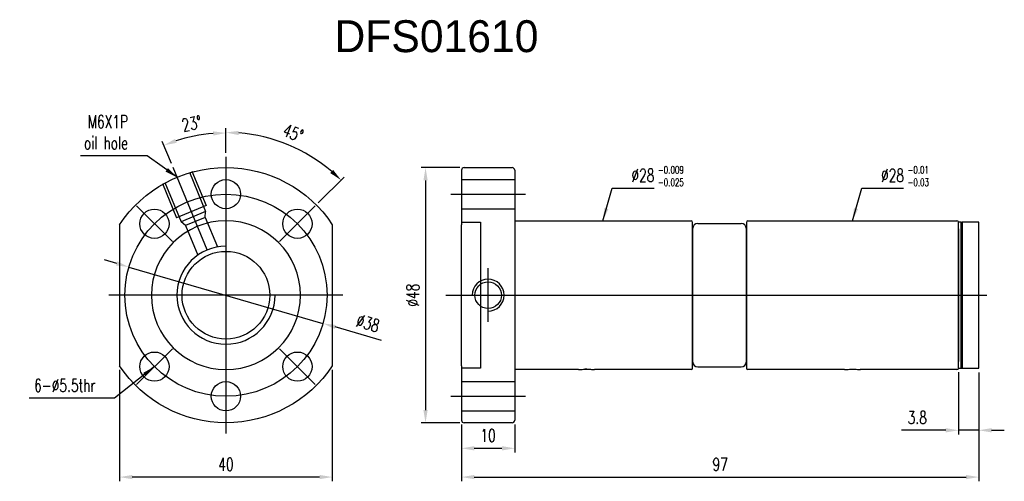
# Model space of a CAD drawing. Header units: inches. Extents: x 16 to 1264, y 65 to 745.
import ezdxf

# ---------------------------------------------------------------- set-up
doc = ezdxf.new("R2010")
doc.units = ezdxf.units.IN
doc.header["$LTSCALE"] = 1.5
doc.header["$MEASUREMENT"] = 0
doc.layers.add('DIM', color=4, linetype='Continuous')
doc.styles.add('DIM-7', font='SIMPLEX.shx', dxfattribs={"width": 0.7, "bigfont": 'chineset.shx'})
doc.dimstyles.new('CNS', dxfattribs={"dimscale": 0.7, "dimtxt": 3, "dimasz": 3, "dimexe": 1, "dimexo": 1, "dimgap": 1.5, "dimtad": 1, "dimdsep": 46, "dimtxsty": 'DIM-7', "dimcen": 0.09, "dimclrd": 4, "dimclre": 4, "dimclrt": 4, "dimadec": 0, "dimazin": 2, "dimtfac": 1, "dimtmove": 0, "dimatfit": 3, "dimfxl": 1, "dimtvp": 0.971429, "dimtolj": 1, "dimarcsym": 0})

# ---------------------------------------------------------------- blocks, each defined once
blk = doc.blocks.new('*D3')
at = {"layer": 'DEFPOINTS', "color": 0, "transparency": 16777216}
for p in [(35.15, 86.79), (75.15, 86.79), (35.15, 65.85)]:
    blk.add_point(p, dxfattribs=at)
at = {"layer": 'DIM', "color": 7, "lineweight": -2, "transparency": 16777216}
for p, q in [((35.15, 85.99), (35.15, 65.05)), ((75.15, 85.99), (75.15, 65.05)), ((72.75, 65.85), (37.55, 65.85))]:
    blk.add_line(p, q, dxfattribs=at)
at = {"layer": 'DIM', "color": 7, "transparency": 16777216}
for points in [[(37.55, 66.25), (37.55, 65.45), (35.15, 65.85)], [(72.75, 66.25), (72.75, 65.45), (75.15, 65.85)]]:
    blk.add_solid(points, dxfattribs=at)
at = {"layer": 'DIM', "color": 7, "transparency": 16777216, "insert": (55.15, 68.25), "char_height": 2.4, "attachment_point": 5, "style": 'DIM-7'}
blk.add_mtext('\\A1;40', dxfattribs=at)
blk = doc.blocks.new('*D4')
at = {"layer": 'DEFPOINTS', "color": 0, "transparency": 16777216}
for p in [(51.17, 130.31), (55.15, 126.06), (45.2, 124.08), (51.62, 108.58), (55.15, 74.06)]:
    blk.add_point(p, dxfattribs=at)
at = {"layer": 'DIM', "color": 7, "lineweight": -2, "transparency": 16777216}
for p, q in [((55.15, 126.86), (55.15, 131.37)), ((44.9, 124.82), (43.17, 128.99))]:
    blk.add_line(p, q, dxfattribs=at)
blk.add_arc((55.15, 100.06), 30.52, 94.5072, 107.9928, dxfattribs=at)
at = {"layer": 'DIM', "color": 7, "transparency": 16777216}
for points in [[(52.74, 130.88), (52.77, 130.08), (55.15, 130.57)], [(45.87, 128.71), (45.59, 129.46), (43.48, 128.25)]]:
    blk.add_solid(points, dxfattribs=at)
at = {"layer": 'DIM', "color": 7, "transparency": 16777216, "insert": (48.73, 132.34), "char_height": 2.4, "attachment_point": 5, "rotation": 11.25, "style": 'DIM-7'}
blk.add_mtext('\\A1;23°', dxfattribs=at)
blk = doc.blocks.new('*D5')
at = {"layer": 'DEFPOINTS', "color": 0, "transparency": 16777216}
for p in [(55.15, 126.06), (70.46, 126.56), (71.95, 116.85), (65.23, 110.13), (55.15, 74.06)]:
    blk.add_point(p, dxfattribs=at)
at = {"layer": 'DIM', "color": 7, "lineweight": -2, "transparency": 16777216}
for p, q in [((55.15, 126.86), (55.15, 131.46)), ((72.51, 117.42), (77.36, 122.27))]:
    blk.add_line(p, q, dxfattribs=at)
blk.add_arc((55.15, 100.06), 30.61, 49.4938, 85.5062, dxfattribs=at)
at = {"layer": 'DIM', "color": 7, "transparency": 16777216}
for points in [[(57.54, 130.17), (57.57, 130.97), (55.15, 130.66)], [(75.31, 123.62), (74.76, 123.04), (76.8, 121.7)]]:
    blk.add_solid(points, dxfattribs=at)
at = {"layer": 'DIM', "color": 7, "transparency": 16777216, "insert": (67.79, 130.55), "char_height": 2.4, "attachment_point": 5, "rotation": 337.5, "style": 'DIM-7'}
blk.add_mtext('\\A1;45°', dxfattribs=at)
blk = doc.blocks.new('*D6')
at = {"layer": 'DEFPOINTS', "color": 0, "transparency": 16777216}
for p in [(99.44, 76.56), (109.44, 76.56), (109.44, 71.26)]:
    blk.add_point(p, dxfattribs=at)
at = {"layer": 'DIM', "color": 7, "lineweight": -2, "transparency": 16777216}
for p, q in [((99.44, 75.76), (99.44, 70.46)), ((109.44, 75.76), (109.44, 70.46)), ((101.84, 71.26), (107.04, 71.26))]:
    blk.add_line(p, q, dxfattribs=at)
at = {"layer": 'DIM', "color": 7, "transparency": 16777216}
for points in [[(101.84, 71.66), (101.84, 70.86), (99.44, 71.26)], [(107.04, 71.66), (107.04, 70.86), (109.44, 71.26)]]:
    blk.add_solid(points, dxfattribs=at)
at = {"layer": 'DIM', "color": 7, "transparency": 16777216, "insert": (104.44, 73.66), "char_height": 2.4, "attachment_point": 5, "style": 'DIM-7'}
blk.add_mtext('\\A1;10', dxfattribs=at)
blk = doc.blocks.new('*D7')
at = {"layer": 'DEFPOINTS', "color": 0, "transparency": 16777216}
for p in [(196.69, 86.31), (99.44, 76.56), (196.69, 65.85)]:
    blk.add_point(p, dxfattribs=at)
at = {"layer": 'DIM', "color": 7, "lineweight": -2, "transparency": 16777216}
for p, q in [((196.69, 85.51), (196.69, 65.05)), ((99.44, 75.76), (99.44, 65.05)), ((101.84, 65.85), (194.29, 65.85))]:
    blk.add_line(p, q, dxfattribs=at)
at = {"layer": 'DIM', "color": 7, "transparency": 16777216}
for points in [[(101.84, 66.25), (101.84, 65.45), (99.44, 65.85)], [(194.29, 66.25), (194.29, 65.45), (196.69, 65.85)]]:
    blk.add_solid(points, dxfattribs=at)
at = {"layer": 'DIM', "color": 7, "transparency": 16777216, "insert": (148.07, 68.25), "char_height": 2.4, "attachment_point": 5, "style": 'DIM-7'}
blk.add_mtext('\\A1;97', dxfattribs=at)
blk = doc.blocks.new('*D8')
at = {"layer": 'DEFPOINTS', "color": 0, "transparency": 16777216}
for p in [(192.89, 86.36), (196.69, 86.31), (192.89, 74.65)]:
    blk.add_point(p, dxfattribs=at)
at = {"layer": 'DIM', "color": 7, "lineweight": -2, "transparency": 16777216}
for p, q in [((192.89, 85.56), (192.89, 73.85)), ((196.69, 85.51), (196.69, 73.85)), ((190.49, 74.65), (182.17, 74.65)), ((196.69, 74.65), (192.89, 74.65)), ((199.09, 74.65), (201.49, 74.65))]:
    blk.add_line(p, q, dxfattribs=at)
at = {"layer": 'DIM', "color": 7, "transparency": 16777216}
for points in [[(190.49, 75.05), (190.49, 74.25), (192.89, 74.65)], [(199.09, 75.05), (199.09, 74.25), (196.69, 74.65)]]:
    blk.add_solid(points, dxfattribs=at)
at = {"layer": 'DIM', "color": 7, "transparency": 16777216, "insert": (185.13, 77.05), "char_height": 2.4, "attachment_point": 5, "style": 'DIM-7'}
blk.add_mtext('\\A1;3.8', dxfattribs=at)
blk = doc.blocks.new('*D9')
at = {"layer": 'DEFPOINTS', "color": 0, "transparency": 16777216}
for p in [(99.94, 124.06), (92.68, 76.06), (99.94, 76.06)]:
    blk.add_point(p, dxfattribs=at)
at = {"layer": 'DIM', "color": 7, "lineweight": -2, "transparency": 16777216}
for p, q in [((99.14, 124.06), (91.88, 124.06)), ((92.68, 121.66), (92.68, 78.46)), ((99.14, 76.06), (91.88, 76.06))]:
    blk.add_line(p, q, dxfattribs=at)
at = {"layer": 'DIM', "color": 7, "transparency": 16777216}
for points in [[(92.28, 121.66), (93.08, 121.66), (92.68, 124.06)], [(92.28, 78.46), (93.08, 78.46), (92.68, 76.06)]]:
    blk.add_solid(points, dxfattribs=at)
at = {"layer": 'DIM', "color": 7, "transparency": 16777216, "insert": (90.28, 100.06), "char_height": 2.4, "attachment_point": 5, "rotation": 90, "style": 'DIM-7'}
blk.add_mtext('\\A1;%%C48', dxfattribs=at)
blk = doc.blocks.new('*D10')
at = {"layer": 'DEFPOINTS', "color": 0, "transparency": 16777216}
for p in [(36.91, 105.36), (73.4, 94.75)]:
    blk.add_point(p, dxfattribs=at)
at = {"layer": 'DIM', "color": 7, "lineweight": -2, "transparency": 16777216}
for p, q in [((34.61, 106.03), (32.3, 106.7)), ((36.91, 105.36), (73.4, 94.75)), ((84.38, 91.56), (75.7, 94.08))]:
    blk.add_line(p, q, dxfattribs=at)
at = {"layer": 'DIM', "color": 7, "transparency": 16777216}
for points in [[(34.72, 106.42), (34.49, 105.65), (36.91, 105.36)], [(75.81, 94.46), (75.59, 93.7), (73.4, 94.75)]]:
    blk.add_solid(points, dxfattribs=at)
at = {"layer": 'DIM', "color": 7, "transparency": 16777216, "insert": (81.86, 94.79), "char_height": 2.4, "attachment_point": 5, "rotation": 343.7824, "style": 'DIM-7'}
blk.add_mtext('\\A1;∅38', dxfattribs=at)

msp = doc.modelspace()

# ---------------------------------------------------------------- linework, layer by layer
at = {"layer": 'DIM', "color": 7}
for p, q in [((55.154, 126.057), (55.154, 74.057)), ((51.623, 108.579), (45.204, 124.078)), ((51.623, 108.579), (45.204, 124.078)), ((99.941, 124.057), (108.941, 124.057)), ((48.279, 123.187), (51.34, 115.795)), ((48.741, 123.378), (51.42, 116.911)), ((99.441, 123.557), (99.441, 113.323)), ((109.441, 123.557), (109.441, 113.323)), ((43.197, 121.082), (45.876, 114.615)), ((43.659, 121.273), (46.721, 113.882)), ((99.441, 121.807), (109.441, 121.807)), ((97.441, 119.057), (111.441, 119.057)), ((45.077, 110.133), (38.36, 116.85)), ((51.42, 116.911), (45.876, 114.615)), ((65.23, 110.133), (71.947, 116.85)), ((51.34, 115.795), (46.721, 113.882)), ((51.261, 114.68), (51.34, 115.795)), ((99.441, 116.307), (109.441, 116.307)), ((35.154, 113.323), (35.154, 86.79)), ((47.565, 113.15), (46.721, 113.882)), ((51.261, 114.68), (47.565, 113.15)), ((47.565, 113.15), (49.859, 107.611)), ((51.261, 114.68), (53.555, 109.142)), ((75.154, 113.323), (75.154, 86.79)), ((99.441, 113.807), (102.991, 113.807)), ((99.441, 86.79), (99.441, 113.323)), ((102.991, 113.807), (102.991, 86.307)), ((109.441, 114.057), (142.591, 114.057)), ((109.441, 113.323), (109.441, 86.79)), ((143.891, 113.557), (151.991, 113.557)), ((152.991, 113.757), (152.991, 86.357)), ((153.291, 114.057), (192.591, 114.057)), ((193.391, 113.807), (192.891, 113.807)), ((193.391, 113.807), (193.391, 86.307)), ((193.391, 86.457), (193.391, 113.657)), ((196.691, 113.807), (193.541, 113.807)), ((193.541, 113.807), (193.541, 86.307)), ((196.691, 110.393), (196.691, 113.807)), ((142.891, 112.557), (142.891, 87.557)), ((152.991, 87.557), (152.991, 112.557)), ((192.891, 112.557), (192.891, 87.557)), ((196.691, 86.307), (196.691, 110.393)), ((193.391, 107.707), (193.391, 92.407)), ((104.441, 95.057), (104.441, 105.156)), ((77.154, 100.057), (33.154, 100.057)), ((96.482, 100.057), (198.228, 100.057)), ((102.998, 100.673), (102.991, 100.673)), ((152.998, 100.673), (152.991, 100.673)), ((45.077, 89.98), (38.36, 83.263)), ((65.23, 89.98), (71.947, 83.263)), ((99.441, 86.79), (99.441, 76.557)), ((99.441, 86.79), (99.441, 76.557)), ((102.991, 86.307), (99.441, 86.307)), ((109.441, 86.79), (109.441, 76.557)), ((121.441, 86.057), (109.441, 86.057)), ((142.591, 86.057), (124.422, 86.057)), ((143.891, 86.557), (151.991, 86.557)), ((171.441, 86.057), (153.291, 86.057)), ((192.591, 86.057), (174.422, 86.057)), ((192.891, 86.307), (193.391, 86.307)), ((193.541, 86.307), (196.691, 86.307)), ((99.441, 83.807), (109.441, 83.807)), ((97.441, 81.057), (111.441, 81.057)), ((99.441, 78.307), (109.441, 78.307)), ((108.941, 76.057), (99.941, 76.057))]:
    msp.add_line(p, q, dxfattribs=at)
for centre, radius in [((55.154, 119.057), 2.75), ((55.154, 100.057), 19), ((41.718, 113.492), 2.75), ((41.718, 113.492), 2.75), ((68.589, 113.492), 2.75), ((55.154, 100.057), 8.25), ((104.441, 100.057), 2.5), ((41.718, 86.622), 2.75), ((68.589, 86.622), 2.75), ((55.154, 81.057), 2.75)]:
    msp.add_circle(centre, radius, dxfattribs=at)
at = {"layer": 'DIM', "color": 7, "extrusion": (0, 0, -1)}
msp.add_circle((-55.154, 100.057), 14, dxfattribs=at)
for start, end in [(33.55731, 146.44269), (213.55731, 326.44269)]:
    msp.add_arc((-55.154, 100.057), 24, start, end, dxfattribs=at)
at = {"layer": 'DIM', "color": 7}
for centre, radius, start, end in [((99.941, 123.557), 0.5, 90, 180), ((108.941, 123.557), 0.5, 0, 90), ((142.591, 113.757), 0.3, 360, 90), ((143.891, 112.557), 1, 90, 180), ((151.991, 112.557), 1, 0, 90), ((153.291, 113.757), 0.3, 90, 180), ((192.591, 113.757), 0.3, 360, 90), ((193.541, 113.657), 0.15, 90, 180), ((55.154, 100.057), 9.225, 90, 0), ((104.441, 100.057), 3, 270, 180), ((143.891, 87.557), 1, 180, 270), ((151.991, 87.557), 1, 270, 0), ((142.591, 86.357), 0.3, 270, 0), ((153.291, 86.357), 0.3, 180, 270), ((192.591, 86.357), 0.3, 270, 0), ((193.541, 86.457), 0.15, 180, 270), ((99.941, 76.557), 0.5, 180, 270), ((108.941, 76.557), 0.5, 270, 0)]:
    msp.add_arc(centre, radius, start, end, dxfattribs=at)
for points, knots in [([(142.891, 101.597), (142.891, 104.759), (142.891, 107.707), (142.891, 111.884), (142.891, 113.199), (142.891, 113.757)], [0, 0, 0, 0, 0.5, 0.5, 0.92846896, 0.92846896, 0.92846896, 0.92846896]), ([(192.891, 101.597), (192.891, 104.759), (192.891, 107.707), (192.891, 111.884), (192.891, 113.199), (192.891, 113.757)], [0, 0, 0, 0, 0.5, 0.5, 0.92846896, 0.92846896, 0.92846896, 0.92846896]), ([(142.891, 86.357), (142.891, 86.914), (142.891, 88.23), (142.891, 92.406), (142.891, 95.355), (142.891, 98.516)], [0.07152841, 0.07152841, 0.07152841, 0.07152841, 0.5, 0.5, 1, 1, 1, 1]), ([(192.891, 86.357), (192.891, 86.914), (192.891, 88.23), (192.891, 92.406), (192.891, 95.355), (192.891, 98.516)], [0.07152841, 0.07152841, 0.07152841, 0.07152841, 0.5, 0.5, 1, 1, 1, 1]), ([(121.45, 86.058), (121.436, 86.056), (121.441, 86.057), (121.445, 86.057), (121.45, 86.058), (121.47, 86.06), (121.525, 86.066), (121.58, 86.071), (121.664, 86.079), (121.768, 86.088), (121.872, 86.097), (122.001, 86.106), (122.143, 86.114), (122.285, 86.123), (122.445, 86.129), (122.609, 86.133), (122.717, 86.136), (122.829, 86.137), (122.941, 86.137)], [0, 0, 0, 0, 0.0015537, 0.0015537, 0.0015537, 0.2152735, 0.2152735, 0.2152735, 0.4289396, 0.4289396, 0.4289396, 0.6436768, 0.6436768, 0.6436768, 0.8589599, 0.8589599, 0.8589599, 1, 1, 1, 1]), ([(122.941, 86.137), (123.108, 86.137), (123.278, 86.134), (123.435, 86.128), (123.593, 86.123), (123.744, 86.115), (123.874, 86.106), (124.006, 86.097), (124.121, 86.088), (124.21, 86.08), (124.3, 86.071), (124.366, 86.065), (124.403, 86.061), (124.428, 86.058), (124.44, 86.057)], [0, 0, 0, 0, 0.2139394, 0.2139394, 0.2139394, 0.4278263, 0.4278263, 0.4278263, 0.6424992, 0.6424992, 0.6424992, 0.8577147, 0.8577147, 1, 1, 1, 1]), ([(171.45, 86.058), (171.436, 86.056), (171.441, 86.057), (171.445, 86.057), (171.45, 86.058), (171.47, 86.06), (171.525, 86.066), (171.58, 86.071), (171.664, 86.079), (171.768, 86.088), (171.872, 86.097), (172.001, 86.106), (172.143, 86.114), (172.285, 86.123), (172.445, 86.129), (172.609, 86.133), (172.717, 86.136), (172.829, 86.137), (172.941, 86.137)], [0, 0, 0, 0, 0.0015537, 0.0015537, 0.0015537, 0.2152735, 0.2152735, 0.2152735, 0.4289396, 0.4289396, 0.4289396, 0.6436768, 0.6436768, 0.6436768, 0.8589599, 0.8589599, 0.8589599, 1, 1, 1, 1]), ([(172.941, 86.137), (173.108, 86.137), (173.278, 86.134), (173.435, 86.128), (173.593, 86.123), (173.744, 86.115), (173.874, 86.106), (174.006, 86.097), (174.121, 86.088), (174.21, 86.08), (174.3, 86.071), (174.366, 86.065), (174.403, 86.061), (174.428, 86.058), (174.44, 86.057)], [0, 0, 0, 0, 0.2139394, 0.2139394, 0.2139394, 0.4278263, 0.4278263, 0.4278263, 0.6424992, 0.6424992, 0.6424992, 0.8577147, 0.8577147, 1, 1, 1, 1])]:
    msp.add_open_spline(points, degree=3, knots=knots, dxfattribs=at)
for points, degree in [([(142.891, 98.516), (142.891, 101.597)], 1), ([(192.891, 98.516), (192.891, 101.597)], 1), ([(123.025, 86.137), (122.885, 86.138), (122.743, 86.137), (122.607, 86.133)], 3)]:
    msp.add_open_spline(points, degree=degree, dxfattribs=at)

# ---------------------------------------------------------------- texts
at = {"layer": 'DIM', "color": 0, "insert": (75.558, 151.774), "char_height": 6, "width": 79.85831, "attachment_point": 1}
msp.add_mtext('DFS01610', dxfattribs=at)
at = {"layer": 'DIM', "color": 7, "char_height": 2.4, "style": 'DIM-7'}
for s, insert, attachment_point in [('\\A1;M6X1P\\Poil hole', (36.741, 127.497), 9), ('\\A1;%%C28', (131.392, 121.408), 7), ('\\A1;%%C28', (178.317, 121.408), 7), ('6-%%C5.5thr', (30.614, 81.891), 9)]:
    msp.add_mtext(s, dxfattribs=dict(at, insert=insert, attachment_point=attachment_point))
at = {"layer": 'DIM', "color": 7, "char_height": 1.4, "attachment_point": 1, "style": 'DIM-7'}
for s, insert, width in [('-0.009\\P-0.025', (136.371, 124.32), 7.22967), ('-0.01\\P-0.03', (183.296, 124.32), 2.77298)]:
    msp.add_mtext(s, dxfattribs=dict(at, insert=insert, width=width))

# ---------------------------------------------------------------- dimensions: what is measured, and where the dimension line sits
at = {"layer": 'DIM', "color": 7}
for base, line1, line2, picture, middle in [((51.17, 130.312), ((55.154, 126.057), (55.154, 74.057)), ((51.623, 108.579), (45.204, 124.078)), '*D4', (48.732, 132.341)), ((70.458, 126.564), ((55.154, 74.057), (55.154, 126.057)), ((65.23, 110.133), (71.947, 116.85)), '*D5', (67.785, 130.552))]:
    dim = msp.add_angular_dim_2l(base=base, line1=line1, line2=line2, dimstyle='CNS', override={"dimscale": 0.8, "dimclrd": 7, "dimclre": 7, "dimclrt": 7}, dxfattribs=at)
    dim.commit()
    dim.dimension.update_dxf_attribs({"geometry": picture, "text_midpoint": middle})
dim = msp.add_linear_dim(base=(92.68, 76.057), p1=(99.941, 124.057), p2=(99.941, 76.057), angle=90, text='%%C<>', dimstyle='CNS', override={"dimscale": 0.8, "dimclrd": 7, "dimclre": 7, "dimclrt": 7}, dxfattribs=at)
dim.commit()
dim.dimension.update_dxf_attribs({"geometry": '*D9', "text_midpoint": (90.28, 100.057)})
dim = msp.add_diameter_dim_2p(p1=(36.91, 105.363), p2=(73.397, 94.75), dimstyle='CNS', override={"dimscale": 0.8, "dimclrd": 7, "dimclre": 7, "dimclrt": 7}, dxfattribs=at)
dim.commit()
dim.dimension.update_dxf_attribs({"geometry": '*D10', "text_midpoint": (81.865, 94.787)})
dim = msp.add_linear_dim(base=(35.154, 65.851), p1=(75.154, 86.79), p2=(35.154, 86.79), angle=180, dimstyle='CNS', override={"dimscale": 0.8, "dimclrd": 7, "dimclre": 7, "dimclrt": 7}, dxfattribs=at)
dim.commit()
dim.dimension.update_dxf_attribs({"geometry": '*D3', "text_midpoint": (55.154, 68.251)})
dim = msp.add_linear_dim(base=(196.691, 65.851), p1=(99.441, 76.557), p2=(196.691, 86.307), text='97', dimstyle='CNS', override={"dimscale": 0.8, "dimclrd": 7, "dimclre": 7, "dimclrt": 7}, dxfattribs=at)
dim.commit()
dim.dimension.update_dxf_attribs({"geometry": '*D7', "text_midpoint": (148.066, 68.251)})
for base, p1, p2, picture, middle in [((192.891, 74.653), (196.691, 86.307), (192.891, 86.357), '*D8', (185.131, 77.053)), ((109.441, 71.26), (99.441, 76.557), (109.441, 76.557), '*D6', (104.441, 73.66))]:
    dim = msp.add_linear_dim(base=base, p1=p1, p2=p2, dimstyle='CNS', override={"dimscale": 0.8, "dimclrd": 7, "dimclre": 7, "dimclrt": 7}, dxfattribs=at)
    dim.commit()
    dim.dimension.update_dxf_attribs({"geometry": picture, "text_midpoint": middle})

# ---------------------------------------------------------------- leaders
at = {"layer": 'DIM', "color": 7, "annotation_type": 0, "has_hookline": 1}
for points, hookline_direction, text_width in [([(45.969, 122.23), (40.341, 126.297), (37.941, 126.297)], 1, 8.96), ([(126.016, 114.057), (127.792, 120.208), (130.192, 120.208)], 0, 4.24), ([(172.941, 114.057), (174.717, 120.208), (177.117, 120.208)], 0, 4.24), ([(41.718, 86.622), (34.214, 80.691), (31.814, 80.691)], 1, 12.48)]:
    msp.add_leader(points, dimstyle='CNS', override={"dimscale": 0.8, "dimclrd": 7, "dimclre": 7, "dimclrt": 7}, dxfattribs=dict(at, hookline_direction=hookline_direction, text_width=text_width))

doc.saveas('drawing.dxf')
